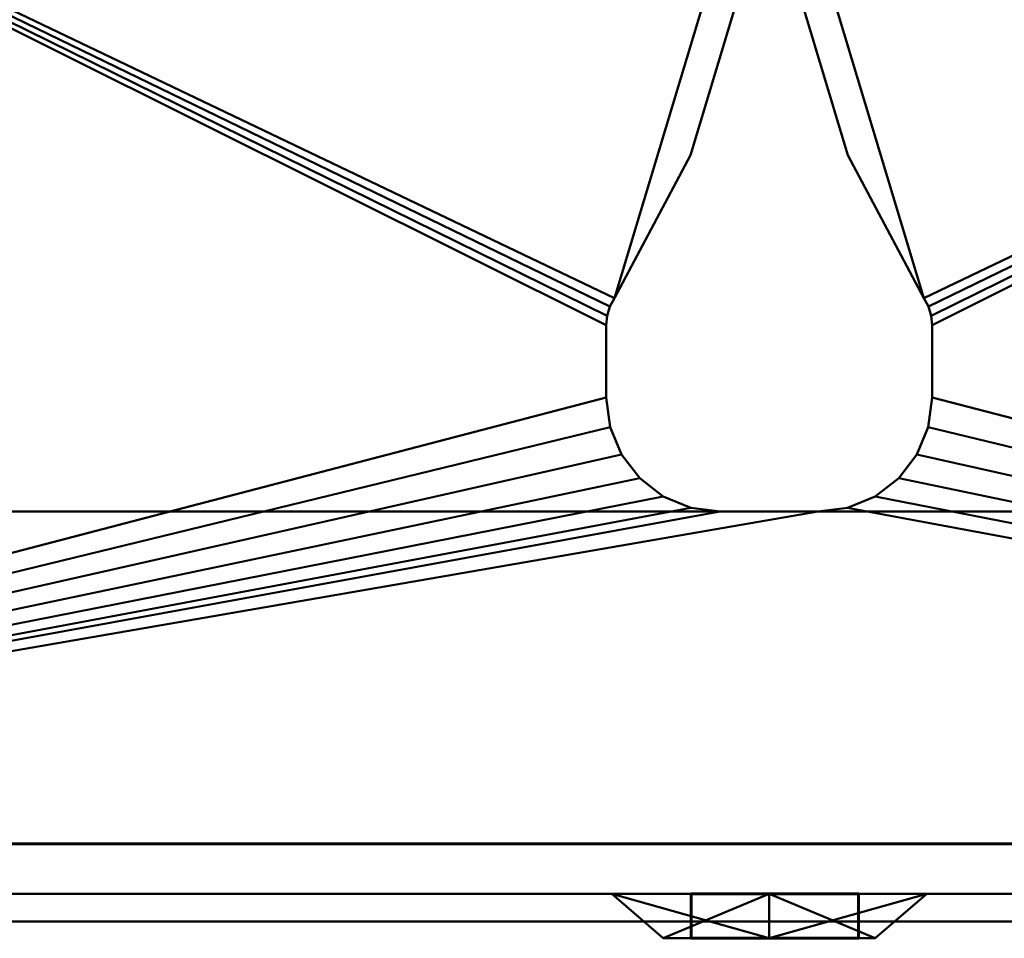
# Model space of a CAD drawing. Header units: millimetres. Extents: x -157 to 157, y -150 to 149.
# Tile 3 of 8: x -46 to 14, y -132 to -76. Entities that reach past the tile are written whole.
import ezdxf

# ---------------------------------------------------------------- set-up
doc = ezdxf.new("R2010")
doc.units = ezdxf.units.MM
doc.layers.add('Q-SPCQ', color=91, linetype='Continuous', lineweight=30)

# ---------------------------------------------------------------- blocks, each defined once
blk = doc.blocks.new('CombinaisonGéomFamille_14285-Vue 1')
at = {"layer": 'Q-SPCQ', "lineweight": 40}
mesh = blk.add_polyface(dxfattribs=at)
corners = [(156.708, -131.315, 3.003), (-156.708, -131.315, 3.003), (-156.708, 1.743, 3.003), (156.708, 1.743, 3.003)]
mesh.append_faces([[corners[k] for k in face] for face in [(0, 1, 2, 3)]])
mesh = blk.add_polyface(dxfattribs=at)
corners = [(156.708, 1.743, 491), (-156.708, 1.743, 491), (-156.708, -131.315, 491), (156.708, -131.315, 491)]
mesh.append_faces([[corners[k] for k in face] for face in [(0, 1, 2, 3)]])
mesh = blk.add_polyface(dxfattribs=at)
corners = [(-114.775, -48.683, 405.334), (-102.173, -48.683, 405.334), (-100.544, -35.907, 405.334), (-95.77, -23.944, 405.334), (-88.157, -13.556, 405.334), (-78.187, -5.401, 405.334), (-66.494, 0, 405.334), (-36.679, 0, 405.334), (-24.982, -5.404, 405.334), (-15.01, -13.563, 405.334), (-7.396, -23.957, 405.334), (-2.625, -35.926, 405.334), (-1, -48.708, 405.334), (-1, -64.817, 405.334), (-1.969, -74.72, 405.334), (-4.839, -84.246, 405.334), (-9.501, -93.036, 405.334), (-9.775, -93.552, 405.334), (-9.943, -94.111, 405.334), (-10, -94.693, 405.334), (-10, -99.14, 405.334), (-9.761, -100.951, 405.334), (-9.062, -102.64, 405.334), (-7.95, -104.089, 405.334), (-6.5, -105.202, 405.334), (-4.812, -105.901, 405.334), (-3, -106.14, 405.334), (3, -106.14, 405.334), (4.812, -105.901, 405.334), (6.5, -105.202, 405.334), (7.95, -104.089, 405.334), (9.062, -102.64, 405.334), (9.761, -100.951, 405.334), (10, -99.14, 405.334), (10, -94.693, 405.334), (9.943, -94.111, 405.334), (9.775, -93.552, 405.334), (9.501, -93.036, 405.334), (4.839, -84.246, 405.334), (1.969, -74.72, 405.334), (1, -64.817, 405.334), (1, -48.708, 405.334), (2.625, -35.926, 405.334), (7.396, -23.957, 405.334), (15.01, -13.563, 405.334), (24.982, -5.404, 405.334), (36.679, 0, 405.334), (66.494, 0, 405.334), (78.179, -5.397, 405.334), (88.144, -13.542, 405.334), (95.756, -23.919, 405.334), (100.534, -35.87, 405.334), (102.173, -48.636, 405.334), (115.654, -48.636, 405.334), (115.654, -126.52, 405.334), (-114.775, -126.52, 405.334)]
mesh.append_faces([[corners[k] for k in face] for face in [(1, 55, 0), (48, 45, 46, 47)]], dxfattribs={"vtx0": -1})
mesh.append_faces([[corners[k] for k in face] for face in [(22, 55, 21), (17, 1, 16), (30, 54, 29), (33, 54, 32), (50, 44, 49)]], dxfattribs={"vtx0": -1, "vtx1": -1})
mesh.append_faces([[corners[k] for k in face] for face in [(55, 24, 25), (55, 25, 26), (55, 22, 23), (55, 23, 24), (9, 3, 4, 8), (8, 4, 5, 7), (3, 9, 10), (54, 28, 29), (54, 30, 31), (49, 44, 45, 48)]], dxfattribs={"vtx0": -1, "vtx2": -1})
mesh.append_faces([[corners[k] for k in face] for face in [(1, 12, 13, 16), (54, 33, 34, 52), (52, 36, 37, 40)]], dxfattribs={"vtx0": -1, "vtx2": -1, "vtx3": -1})
mesh.append_faces([[corners[k] for k in face] for face in [(6, 7, 5)]], dxfattribs={"vtx1": -1})
mesh.append_faces([[corners[k] for k in face] for face in [(20, 21, 55), (17, 18, 1), (18, 19, 1), (26, 27, 55), (31, 32, 54), (34, 35, 52), (35, 36, 52), (41, 42, 52, 40)]], dxfattribs={"vtx1": -1, "vtx2": -1})
mesh.append_faces([[corners[k] for k in face] for face in [(19, 20, 55, 1)]], dxfattribs={"vtx1": -1, "vtx2": -1, "vtx3": -1})
mesh.append_faces([[corners[k] for k in face] for face in [(2, 3, 10, 11), (1, 2, 11, 12), (27, 28, 54, 55), (42, 43, 51, 52), (43, 44, 50, 51)]], dxfattribs={"vtx1": -1, "vtx3": -1})
mesh.append_faces([[corners[k] for k in face] for face in [(14, 15, 16, 13), (52, 53, 54)]], dxfattribs={"vtx2": -1})
mesh.append_faces([[corners[k] for k in face] for face in [(37, 38, 39, 40)]], dxfattribs={"vtx3": -1})
mesh = blk.add_polyface(dxfattribs=at)
corners = [(115.654, -48.636, 17.164), (102.173, -48.636, 17.164), (100.534, -35.87, 17.164), (95.756, -23.919, 17.164), (88.144, -13.542, 17.164), (78.179, -5.397, 17.164), (66.494, 0, 17.164), (36.679, 0, 17.164), (24.982, -5.404, 17.164), (15.01, -13.563, 17.164), (7.396, -23.957, 17.164), (2.625, -35.926, 17.164), (1, -48.708, 17.164), (1, -64.817, 17.164), (1.969, -74.72, 17.164), (4.839, -84.246, 17.164), (9.501, -93.036, 17.164), (9.775, -93.552, 17.164), (9.943, -94.111, 17.164), (10, -94.693, 17.164), (10, -99.14, 17.164), (9.761, -100.951, 17.164), (9.062, -102.64, 17.164), (7.95, -104.089, 17.164), (6.5, -105.202, 17.164), (4.812, -105.901, 17.164), (3, -106.14, 17.164), (-3, -106.14, 17.164), (-4.812, -105.901, 17.164), (-6.5, -105.202, 17.164), (-7.95, -104.089, 17.164), (-9.062, -102.64, 17.164), (-9.761, -100.951, 17.164), (-10, -99.14, 17.164), (-10, -94.693, 17.164), (-9.943, -94.111, 17.164), (-9.775, -93.552, 17.164), (-9.501, -93.036, 17.164), (-4.839, -84.246, 17.164), (-1.969, -74.72, 17.164), (-1, -64.817, 17.164), (-1, -48.708, 17.164), (-2.625, -35.926, 17.164), (-7.396, -23.957, 17.164), (-15.01, -13.563, 17.164), (-24.982, -5.404, 17.164), (-36.679, 0, 17.164), (-66.494, 0, 17.164), (-78.187, -5.401, 17.164), (-88.157, -13.556, 17.164), (-95.77, -23.944, 17.164), (-100.544, -35.907, 17.164), (-102.173, -48.683, 17.164), (-114.775, -48.683, 17.164), (-114.775, -126.52, 17.164), (115.654, -126.52, 17.164)]
mesh.append_faces([[corners[k] for k in face] for face in [(1, 55, 0), (48, 45, 46, 47)]], dxfattribs={"vtx0": -1})
mesh.append_faces([[corners[k] for k in face] for face in [(22, 55, 21), (17, 1, 16), (30, 54, 29), (33, 54, 32), (50, 44, 49)]], dxfattribs={"vtx0": -1, "vtx1": -1})
mesh.append_faces([[corners[k] for k in face] for face in [(55, 24, 25), (55, 25, 26, 54), (55, 22, 23), (55, 23, 24), (9, 3, 4, 8), (8, 4, 5, 7), (3, 9, 10), (54, 27, 28), (54, 28, 29), (54, 30, 31), (54, 26, 27), (49, 44, 45, 48)]], dxfattribs={"vtx0": -1, "vtx2": -1})
mesh.append_faces([[corners[k] for k in face] for face in [(1, 12, 13, 16), (54, 33, 34, 52), (52, 36, 37, 40)]], dxfattribs={"vtx0": -1, "vtx2": -1, "vtx3": -1})
mesh.append_faces([[corners[k] for k in face] for face in [(6, 7, 5)]], dxfattribs={"vtx1": -1})
mesh.append_faces([[corners[k] for k in face] for face in [(20, 21, 55), (17, 18, 1), (18, 19, 1), (31, 32, 54), (34, 35, 52), (35, 36, 52), (41, 42, 52, 40)]], dxfattribs={"vtx1": -1, "vtx2": -1})
mesh.append_faces([[corners[k] for k in face] for face in [(19, 20, 55, 1)]], dxfattribs={"vtx1": -1, "vtx2": -1, "vtx3": -1})
mesh.append_faces([[corners[k] for k in face] for face in [(2, 3, 10, 11), (1, 2, 11, 12), (42, 43, 51, 52), (43, 44, 50, 51)]], dxfattribs={"vtx1": -1, "vtx3": -1})
mesh.append_faces([[corners[k] for k in face] for face in [(14, 15, 16, 13), (52, 53, 54)]], dxfattribs={"vtx2": -1})
mesh.append_faces([[corners[k] for k in face] for face in [(37, 38, 39, 40)]], dxfattribs={"vtx3": -1})
mesh = blk.add_polyface(dxfattribs=at)
corners = [(-9.501, -93.036, 405.334), (-4.839, -84.246, 405.334), (-1.969, -74.72, 405.334), (-1, -64.817, 405.334), (-1, -64.817, 17.164), (-1.969, -74.72, 17.164), (-4.839, -84.246, 17.164), (-9.501, -93.036, 17.164)]
mesh.append_faces([[corners[k] for k in face] for face in [(4, 5, 2, 3)]], dxfattribs={"vtx1": -1})
mesh.append_faces([[corners[k] for k in face] for face in [(5, 6, 1, 2)]], dxfattribs={"vtx1": -1, "vtx3": -1})
mesh.append_faces([[corners[k] for k in face] for face in [(6, 7, 0, 1)]], dxfattribs={"vtx3": -1})
mesh = blk.add_polyface(dxfattribs=at)
corners = [(1, -64.817, 405.334), (1.969, -74.72, 405.334), (4.839, -84.246, 405.334), (9.501, -93.036, 405.334), (9.501, -93.036, 17.164), (4.839, -84.246, 17.164), (1.969, -74.72, 17.164), (1, -64.817, 17.164)]
mesh.append_faces([[corners[k] for k in face] for face in [(4, 5, 2, 3)]], dxfattribs={"vtx1": -1})
mesh.append_faces([[corners[k] for k in face] for face in [(5, 6, 1, 2)]], dxfattribs={"vtx1": -1, "vtx3": -1})
mesh.append_faces([[corners[k] for k in face] for face in [(6, 7, 0, 1)]], dxfattribs={"vtx3": -1})
mesh = blk.add_polyface(dxfattribs=at)
corners = [(-10, -94.693, 405.334), (-9.943, -94.111, 405.334), (-9.775, -93.552, 405.334), (-9.501, -93.036, 405.334), (-9.501, -93.036, 17.164), (-9.775, -93.552, 17.164), (-9.943, -94.111, 17.164), (-10, -94.693, 17.164)]
mesh.append_faces([[corners[k] for k in face] for face in [(0, 1, 6, 7)]], dxfattribs={"vtx1": -1})
mesh.append_faces([[corners[k] for k in face] for face in [(5, 6, 1, 2)]], dxfattribs={"vtx1": -1, "vtx3": -1})
mesh.append_faces([[corners[k] for k in face] for face in [(2, 3, 4, 5)]], dxfattribs={"vtx3": -1})
mesh = blk.add_polyface(dxfattribs=at)
corners = [(9.501, -93.036, 405.334), (9.775, -93.552, 405.334), (9.943, -94.111, 405.334), (10, -94.693, 405.334), (10, -94.693, 17.164), (9.943, -94.111, 17.164), (9.775, -93.552, 17.164), (9.501, -93.036, 17.164)]
mesh.append_faces([[corners[k] for k in face] for face in [(0, 1, 6, 7)]], dxfattribs={"vtx1": -1})
mesh.append_faces([[corners[k] for k in face] for face in [(5, 6, 1, 2)]], dxfattribs={"vtx1": -1, "vtx3": -1})
mesh.append_faces([[corners[k] for k in face] for face in [(2, 3, 4, 5)]], dxfattribs={"vtx3": -1})
mesh = blk.add_polyface(dxfattribs=at)
corners = [(-10, -94.693, 405.334), (-10, -94.693, 17.164), (-10, -99.14, 17.164), (-10, -99.14, 405.334)]
mesh.append_faces([[corners[k] for k in face] for face in [(0, 1, 2, 3)]])
mesh = blk.add_polyface(dxfattribs=at)
corners = [(10, -99.14, 405.334), (10, -99.14, 17.164), (10, -94.693, 17.164), (10, -94.693, 405.334)]
mesh.append_faces([[corners[k] for k in face] for face in [(0, 1, 2, 3)]])
mesh = blk.add_polyface(dxfattribs=at)
corners = [(-3, -106.14, 405.334), (-4.812, -105.901, 405.334), (-6.5, -105.202, 405.334), (-7.95, -104.089, 405.334), (-9.062, -102.64, 405.334), (-9.761, -100.951, 405.334), (-10, -99.14, 405.334), (-10, -99.14, 17.164), (-9.761, -100.951, 17.164), (-9.062, -102.64, 17.164), (-7.95, -104.089, 17.164), (-6.5, -105.202, 17.164), (-4.812, -105.901, 17.164), (-3, -106.14, 17.164)]
mesh.append_faces([[corners[k] for k in face] for face in [(0, 1, 12, 13)]], dxfattribs={"vtx1": -1})
mesh.append_faces([[corners[k] for k in face] for face in [(1, 2, 11, 12), (10, 11, 2, 3), (4, 5, 8, 9), (9, 10, 3, 4)]], dxfattribs={"vtx1": -1, "vtx3": -1})
mesh.append_faces([[corners[k] for k in face] for face in [(5, 6, 7, 8)]], dxfattribs={"vtx3": -1})
mesh = blk.add_polyface(dxfattribs=at)
corners = [(10, -99.14, 405.334), (9.761, -100.951, 405.334), (9.062, -102.64, 405.334), (7.95, -104.089, 405.334), (6.5, -105.202, 405.334), (4.812, -105.901, 405.334), (3, -106.14, 405.334), (3, -106.14, 17.164), (4.812, -105.901, 17.164), (6.5, -105.202, 17.164), (7.95, -104.089, 17.164), (9.062, -102.64, 17.164), (9.761, -100.951, 17.164), (10, -99.14, 17.164)]
mesh.append_faces([[corners[k] for k in face] for face in [(0, 1, 12, 13)]], dxfattribs={"vtx1": -1})
mesh.append_faces([[corners[k] for k in face] for face in [(1, 2, 11, 12), (10, 11, 2, 3), (4, 5, 8, 9), (9, 10, 3, 4)]], dxfattribs={"vtx1": -1, "vtx3": -1})
mesh.append_faces([[corners[k] for k in face] for face in [(5, 6, 7, 8)]], dxfattribs={"vtx3": -1})
mesh = blk.add_polyface(dxfattribs=at)
corners = [(-3, -106.14, 405.334), (-3, -106.14, 17.164), (3, -106.14, 17.164), (3, -106.14, 405.334)]
mesh.append_faces([[corners[k] for k in face] for face in [(0, 1, 2, 3)]])
mesh = blk.add_polyface(dxfattribs=at)
corners = [(148.192, -126.52, 484.025), (-148.191, -126.52, 484.025), (-148.191, -126.52, 413.333), (148.192, -126.52, 413.333), (146.796, -126.52, 409.526), (-147.166, -126.52, 409.526), (-147.166, -126.52, 12.379), (146.796, -126.52, 12.379), (-114.775, -126.52, 405.334), (115.654, -126.52, 405.334), (115.654, -126.52, 17.164), (-114.775, -126.52, 17.164)]
mesh.append_faces([[corners[k] for k in face] for face in [(1, 2, 3, 0)]])
mesh.append_faces([[corners[k] for k in face] for face in [(11, 6, 7, 10), (4, 9, 10, 7)]], dxfattribs={"vtx0": -1, "vtx2": -1})
mesh.append_faces([[corners[k] for k in face] for face in [(11, 8, 5, 6), (4, 5, 8, 9)]], dxfattribs={"vtx1": -1, "vtx3": -1})
mesh = blk.add_polyface(dxfattribs=at)
corners = [(148.192, -126.52, 484.025), (148.192, -131.315, 484.025), (-148.191, -131.315, 484.025), (-148.191, -126.52, 484.025)]
mesh.append_faces([[corners[k] for k in face] for face in [(0, 1, 2, 3)]])
mesh = blk.add_polyface(dxfattribs=at)
corners = [(-148.191, -126.52, 413.333), (-148.191, -131.315, 413.333), (148.192, -131.315, 413.333), (148.192, -126.52, 413.333)]
mesh.append_faces([[corners[k] for k in face] for face in [(0, 1, 2, 3)]])
mesh = blk.add_polyface(dxfattribs=at)
corners = [(146.796, -126.52, 409.526), (146.796, -131.315, 409.526), (-147.166, -131.315, 409.526), (-147.166, -126.52, 409.526)]
mesh.append_faces([[corners[k] for k in face] for face in [(0, 1, 2, 3)]])
mesh = blk.add_polyface(dxfattribs=at)
corners = [(-147.166, -126.52, 12.379), (-147.166, -131.315, 12.379), (146.796, -131.315, 12.379), (146.796, -126.52, 12.379)]
mesh.append_faces([[corners[k] for k in face] for face in [(0, 1, 2, 3)]])
mesh = blk.add_polyface(dxfattribs=at)
corners = [(156.708, -131.315, 3.003), (156.708, -131.315, 491), (-156.708, -131.315, 491), (-156.708, -131.315, 3.003), (-148.191, -131.315, 484.025), (148.192, -131.315, 484.025), (148.192, -131.315, 413.333), (-148.191, -131.315, 413.333), (-147.166, -131.315, 409.526), (146.796, -131.315, 409.526), (146.796, -131.315, 12.379), (-147.166, -131.315, 12.379)]
mesh.append_faces([[corners[k] for k in face] for face in [(1, 5, 6, 0), (7, 8, 9, 6)]], dxfattribs={"vtx0": -1, "vtx2": -1})
mesh.append_faces([[corners[k] for k in face] for face in [(3, 11, 8, 7)]], dxfattribs={"vtx0": -1, "vtx2": -1, "vtx3": -1})
mesh.append_faces([[corners[k] for k in face] for face in [(9, 10, 0, 6)]], dxfattribs={"vtx1": -1, "vtx2": -1, "vtx3": -1})
mesh.append_faces([[corners[k] for k in face] for face in [(4, 5, 1, 2), (3, 0, 10, 11), (7, 4, 2, 3)]], dxfattribs={"vtx1": -1, "vtx3": -1})

msp = doc.modelspace()

# ---------------------------------------------------------------- block references
at = {"layer": 'Q-SPCQ', "lineweight": 40}
msp.add_blockref('CombinaisonGéomFamille_14285-Vue 1', (0, 0), dxfattribs=at)

# ---------------------------------------------------------------- meshes
at = {"color": 31, "lineweight": 60, "transparency": 33554585}
mesh = msp.add_polyface(dxfattribs=at)
corners = [(-4.783, -129.62, 33.339), (-4.783, -129.62, 30.73), (5.48, -129.62, 30.73), (5.48, -129.62, 33.339)]
mesh.append_faces([[corners[k] for k in face] for face in [(0, 1, 2, 3)]], dxfattribs={"color": 31})
mesh = msp.add_polyface(dxfattribs=at)
corners = [(-4.783, -129.62, 33.339), (5.48, -129.62, 33.339), (5.48, -132.343, 33.339), (-4.783, -132.343, 33.339)]
mesh.append_faces([[corners[k] for k in face] for face in [(0, 1, 2, 3)]], dxfattribs={"color": 31})
mesh = msp.add_polyface(dxfattribs=at)
corners = [(-4.783, -129.62, 30.73), (-4.783, -129.62, 33.339), (-4.783, -132.343, 33.339), (-4.783, -132.343, 30.73)]
mesh.append_faces([[corners[k] for k in face] for face in [(0, 1, 2, 3)]], dxfattribs={"color": 31})
mesh = msp.add_polyface(dxfattribs=at)
corners = [(5.48, -129.62, 30.73), (-4.783, -129.62, 30.73), (-4.783, -132.343, 30.73), (5.48, -132.343, 30.73)]
mesh.append_faces([[corners[k] for k in face] for face in [(0, 1, 2, 3)]], dxfattribs={"color": 31})
mesh = msp.add_polyface(dxfattribs=at)
corners = [(5.48, -129.62, 33.339), (5.48, -129.62, 30.73), (5.48, -132.343, 30.73), (5.48, -132.343, 33.339)]
mesh.append_faces([[corners[k] for k in face] for face in [(0, 1, 2, 3)]], dxfattribs={"color": 31})
mesh = msp.add_polyface(dxfattribs=at)
corners = [(5.48, -132.343, 30.73), (-4.783, -132.343, 30.73), (-4.783, -132.343, 33.339), (5.48, -132.343, 33.339)]
mesh.append_faces([[corners[k] for k in face] for face in [(0, 1, 2, 3)]], dxfattribs={"color": 31})
at = {"layer": 'Q-SPCQ', "lineweight": 40}
mesh = msp.add_polyface(dxfattribs=at)
corners = [(-147.166, -106.14, 409.526), (146.796, -106.14, 409.526), (146.796, -106.14, 12.379), (-147.166, -106.14, 12.379), (100.13, -106.14, 372.481), (-100.129, -106.14, 372.481), (-100.129, -106.14, 91.117), (100.13, -106.14, 91.117)]
mesh.append_faces([[corners[k] for k in face] for face in [(0, 5, 6, 3), (5, 0, 1, 4)]], dxfattribs={"vtx0": -1, "vtx2": -1})
mesh.append_faces([[corners[k] for k in face] for face in [(2, 3, 6, 7), (7, 4, 1, 2)]], dxfattribs={"vtx1": -1, "vtx3": -1})
mesh = msp.add_polyface(dxfattribs=at)
corners = [(-147.166, -106.14, 409.526), (-147.166, -129.62, 409.526), (146.796, -129.62, 409.526), (146.796, -106.14, 409.526)]
mesh.append_faces([[corners[k] for k in face] for face in [(0, 1, 2, 3)]])
mesh = msp.add_polyface(dxfattribs=at)
corners = [(146.796, -106.14, 12.379), (146.796, -129.62, 12.379), (-147.166, -129.62, 12.379), (-147.166, -106.14, 12.379)]
mesh.append_faces([[corners[k] for k in face] for face in [(0, 1, 2, 3)]])
mesh = msp.add_polyface(dxfattribs=at)
corners = [(100.13, -106.14, 372.481), (100.13, -129.62, 372.481), (-100.129, -129.62, 372.481), (-100.129, -106.14, 372.481)]
mesh.append_faces([[corners[k] for k in face] for face in [(0, 1, 2, 3)]])
mesh = msp.add_polyface(dxfattribs=at)
corners = [(-100.129, -106.14, 91.117), (-100.129, -129.62, 91.117), (100.13, -129.62, 91.117), (100.13, -106.14, 91.117)]
mesh.append_faces([[corners[k] for k in face] for face in [(0, 1, 2, 3)]])
at = {"layer": 'Q-SPCQ', "lineweight": 40, "transparency": 33554458}
mesh = msp.add_polyface(dxfattribs=at)
corners = [(100.13, -106.14, 91.117), (-100.129, -106.14, 91.117), (-100.129, -106.14, 372.481), (100.13, -106.14, 372.481)]
mesh.append_faces([[corners[k] for k in face] for face in [(0, 1, 2, 3)]])
mesh = msp.add_polyface(dxfattribs=at)
corners = [(100.13, -106.14, 91.117), (100.13, -129.62, 91.117), (-100.129, -129.62, 91.117), (-100.129, -106.14, 91.117)]
mesh.append_faces([[corners[k] for k in face] for face in [(0, 1, 2, 3)]])
mesh = msp.add_polyface(dxfattribs=at)
corners = [(-100.129, -106.14, 372.481), (-100.129, -129.62, 372.481), (100.13, -129.62, 372.481), (100.13, -106.14, 372.481)]
mesh.append_faces([[corners[k] for k in face] for face in [(0, 1, 2, 3)]])
at = {"layer": 'Q-SPCQ', "lineweight": 40}
mesh = msp.add_polyface(dxfattribs=at)
corners = [(-148.191, -126.566, 484.025), (-148.191, -129.62, 484.025), (148.192, -129.62, 484.025), (148.192, -126.566, 484.025)]
mesh.append_faces([[corners[k] for k in face] for face in [(0, 1, 2, 3)]])
mesh = msp.add_polyface(dxfattribs=at)
corners = [(148.192, -129.62, 413.333), (-148.191, -129.62, 413.333), (-148.191, -126.566, 413.333), (148.192, -126.566, 413.333)]
mesh.append_faces([[corners[k] for k in face] for face in [(0, 1, 2, 3)]])
mesh = msp.add_polyface(dxfattribs=at)
corners = [(148.192, -126.566, 484.025), (148.192, -126.566, 413.333), (-148.191, -126.566, 413.333), (-148.191, -126.566, 484.025)]
mesh.append_faces([[corners[k] for k in face] for face in [(0, 1, 2, 3)]])
mesh = msp.add_polyface(dxfattribs=at)
corners = [(148.192, -129.62, 484.025), (-148.191, -129.62, 484.025), (-148.191, -129.62, 413.333), (148.192, -129.62, 413.333), (0.852, -129.62, 460.499), (3.636, -129.62, 459.92), (6.183, -129.62, 458.657), (8.328, -129.62, 456.791), (9.933, -129.62, 454.444), (10.892, -129.62, 451.767), (11.145, -129.62, 448.935), (10.674, -129.62, 446.132), (9.51, -129.62, 443.537), (7.729, -129.62, 441.322), (5.445, -129.62, 439.627), (2.808, -129.62, 438.565), (-0.012, -129.62, 438.203), (-2.831, -129.62, 438.565), (-5.467, -129.62, 439.626), (-7.75, -129.62, 441.319), (-9.531, -129.62, 443.534), (-10.696, -129.62, 446.126), (-11.168, -129.62, 448.929), (-10.917, -129.62, 451.76), (-9.96, -129.62, 454.435), (-8.358, -129.62, 456.783), (-6.216, -129.62, 458.65), (-3.671, -129.62, 459.916), (-0.889, -129.62, 460.498), (-0.889, -129.62, 457.221), (-1.774, -129.62, 456.279), (-2.436, -129.62, 455.17), (-2.846, -129.62, 453.945), (-2.985, -129.62, 452.661), (-2.985, -129.62, 441.362), (2.952, -129.62, 441.362), (2.952, -129.62, 452.661), (2.813, -129.62, 453.935), (2.401, -129.62, 455.15), (1.737, -129.62, 456.247), (0.852, -129.62, 457.174)]
mesh.append_faces([[corners[k] for k in face] for face in [(26, 1, 25), (7, 0, 6), (22, 2, 21), (19, 2, 18), (12, 3, 11), (13, 3, 12), (10, 0, 9)]], dxfattribs={"vtx0": -1, "vtx1": -1})
mesh.append_faces([[corners[k] for k in face] for face in [(1, 28, 4)]], dxfattribs={"vtx0": -1, "vtx1": -1, "vtx2": -1})
mesh.append_faces([[corners[k] for k in face] for face in [(1, 26, 27), (4, 28, 29, 40), (39, 30, 31, 38), (40, 29, 30, 39), (1, 23, 24), (38, 31, 32, 37), (0, 5, 6), (0, 8, 9), (37, 32, 33, 36), (2, 19, 20), (3, 14, 15)]], dxfattribs={"vtx0": -1, "vtx2": -1})
mesh.append_faces([[corners[k] for k in face] for face in [(27, 28, 1), (24, 25, 1), (7, 8, 0), (20, 21, 2), (17, 18, 2), (15, 16, 3), (13, 14, 3)]], dxfattribs={"vtx1": -1, "vtx2": -1})
mesh.append_faces([[corners[k] for k in face] for face in [(4, 5, 0, 1), (22, 23, 1, 2), (16, 17, 2, 3), (10, 11, 3, 0)]], dxfattribs={"vtx1": -1, "vtx3": -1})
mesh.append_faces([[corners[k] for k in face] for face in [(33, 34, 35, 36)]], dxfattribs={"vtx3": -1})
mesh = msp.add_polyface(dxfattribs=at)
corners = [(-147.166, -129.62, 409.526), (-147.166, -129.62, 12.379), (146.796, -129.62, 12.379), (146.796, -129.62, 409.526), (100.13, -129.62, 372.481), (100.13, -129.62, 91.117), (-100.129, -129.62, 91.117), (-100.129, -129.62, 372.481)]
mesh.append_faces([[corners[k] for k in face] for face in [(3, 4, 5, 2), (2, 5, 6, 1)]], dxfattribs={"vtx0": -1, "vtx2": -1})
mesh.append_faces([[corners[k] for k in face] for face in [(7, 4, 3, 0), (6, 7, 0, 1)]], dxfattribs={"vtx1": -1, "vtx3": -1})
at = {"layer": 'Q-SPCQ', "lineweight": 40, "transparency": 33554458}
mesh = msp.add_polyface(dxfattribs=at)
corners = [(-100.129, -129.62, 372.481), (-100.129, -129.62, 91.117), (-10, -129.62, 91.117), (-10, -129.62, 372.481)]
mesh.append_faces([[corners[k] for k in face] for face in [(0, 1, 2, 3)]])
at = {"layer": 'Q-SPCQ', "lineweight": 40}
mesh = msp.add_polyface(dxfattribs=at)
corners = [(0.852, -129.62, 460.499), (0.852, -129.62, 457.174), (1.737, -129.62, 456.247), (2.401, -129.62, 455.15), (2.813, -129.62, 453.935), (2.952, -129.62, 452.661), (2.952, -129.62, 441.362), (-2.985, -129.62, 441.362), (-2.985, -129.62, 452.661), (-2.846, -129.62, 453.945), (-2.436, -129.62, 455.17), (-1.774, -129.62, 456.279), (-0.889, -129.62, 457.221), (-0.889, -129.62, 460.498), (-3.671, -129.62, 459.916), (-6.216, -129.62, 458.65), (-8.358, -129.62, 456.783), (-9.96, -129.62, 454.435), (-10.917, -129.62, 451.76), (-11.168, -129.62, 448.929), (-10.696, -129.62, 446.126), (-9.531, -129.62, 443.534), (-7.75, -129.62, 441.319), (-5.467, -129.62, 439.626), (-2.831, -129.62, 438.565), (-0.012, -129.62, 438.203), (2.808, -129.62, 438.565), (5.445, -129.62, 439.627), (7.729, -129.62, 441.322), (9.51, -129.62, 443.537), (10.674, -129.62, 446.132), (11.145, -129.62, 448.935), (10.892, -129.62, 451.767), (9.933, -129.62, 454.444), (8.328, -129.62, 456.791), (6.183, -129.62, 458.657), (3.636, -129.62, 459.92), (0.012, -129.62, 439.211), (-2.467, -129.62, 439.517), (-4.796, -129.62, 440.419), (-6.834, -129.62, 441.862), (-8.46, -129.62, 443.758), (-9.574, -129.62, 445.993), (-10.109, -129.62, 448.433), (-10.034, -129.62, 450.929), (-9.352, -129.62, 453.332), (-8.104, -129.62, 455.495), (-6.367, -129.62, 457.29), (-4.245, -129.62, 458.606), (-1.866, -129.62, 459.365), (-1.866, -129.62, 457.668), (-2.755, -129.62, 456.6), (-3.417, -129.62, 455.379), (-3.824, -129.62, 454.051), (-3.962, -129.62, 452.668), (-3.962, -129.62, 440.409), (3.985, -129.62, 440.409), (3.985, -129.62, 452.668), (3.846, -129.62, 454.045), (3.436, -129.62, 455.366), (2.77, -129.62, 456.579), (1.876, -129.62, 457.635), (1.876, -129.62, 459.368), (4.257, -129.62, 458.612), (6.382, -129.62, 457.297), (8.122, -129.62, 455.504), (9.372, -129.62, 453.34), (10.056, -129.62, 450.937), (10.134, -129.62, 448.44), (9.599, -129.62, 445.999), (8.486, -129.62, 443.762), (6.861, -129.62, 441.864), (4.821, -129.62, 440.42), (2.492, -129.62, 439.518)]
mesh.append_faces([[corners[k] for k in face] for face in [(52, 10, 51), (2, 61, 1), (59, 4, 58), (32, 67, 31), (72, 27, 71)]], dxfattribs={"vtx0": -1, "vtx1": -1})
mesh.append_faces([[corners[k] for k in face] for face in [(48, 14, 15, 47), (47, 15, 16, 46), (49, 13, 14, 48), (12, 49, 50, 11), (49, 12, 13), (17, 45, 46, 16), (45, 17, 18, 44), (11, 50, 51, 10), (62, 0, 1, 61), (5, 57, 58, 4), (44, 18, 19, 43), (20, 42, 43, 19), (21, 41, 42, 20), (41, 21, 22), (29, 69, 70, 28), (6, 56, 57, 5), (69, 29, 30, 68), (68, 30, 31, 67), (25, 37, 38), (28, 70, 71, 27)]], dxfattribs={"vtx0": -1, "vtx2": -1})
mesh.append_faces([[corners[k] for k in face] for face in [(8, 9, 53, 54), (9, 10, 52, 53), (36, 0, 62, 63), (35, 36, 63, 64), (34, 35, 64, 65), (2, 3, 60, 61), (3, 4, 59, 60), (33, 34, 65, 66), (32, 33, 66, 67), (7, 8, 54, 55), (40, 41, 22, 23), (39, 40, 23, 24), (24, 25, 38, 39), (55, 56, 6, 7), (25, 26, 73, 37), (72, 73, 26, 27)]], dxfattribs={"vtx1": -1, "vtx3": -1})
mesh = msp.add_polyface(dxfattribs=at)
corners = [(0.012, -129.62, 439.211), (2.492, -129.62, 439.518), (4.821, -129.62, 440.42), (6.861, -129.62, 441.864), (8.486, -129.62, 443.762), (9.599, -129.62, 445.999), (10.134, -129.62, 448.44), (10.056, -129.62, 450.937), (9.372, -129.62, 453.34), (8.122, -129.62, 455.504), (6.382, -129.62, 457.297), (4.257, -129.62, 458.612), (1.876, -129.62, 459.368), (1.876, -129.62, 457.635), (2.77, -129.62, 456.579), (3.436, -129.62, 455.366), (3.846, -129.62, 454.045), (3.985, -129.62, 452.668), (3.985, -129.62, 440.409), (-3.962, -129.62, 440.409), (-3.962, -129.62, 452.668), (-3.824, -129.62, 454.051), (-3.417, -129.62, 455.379), (-2.755, -129.62, 456.6), (-1.866, -129.62, 457.668), (-1.866, -129.62, 459.365), (-4.245, -129.62, 458.606), (-6.367, -129.62, 457.29), (-8.104, -129.62, 455.495), (-9.352, -129.62, 453.332), (-10.034, -129.62, 450.929), (-10.109, -129.62, 448.433), (-9.574, -129.62, 445.993), (-8.46, -129.62, 443.758), (-6.834, -129.62, 441.862), (-4.796, -129.62, 440.419), (-2.467, -129.62, 439.517)]
mesh.append_faces([[corners[k] for k in face] for face in [(26, 23, 24, 25)]], dxfattribs={"vtx0": -1})
mesh.append_faces([[corners[k] for k in face] for face in [(10, 15, 16, 9), (17, 8, 9, 16), (34, 19, 20, 33), (19, 36, 0, 18), (17, 7, 8), (18, 2, 3, 17)]], dxfattribs={"vtx0": -1, "vtx2": -1})
mesh.append_faces([[corners[k] for k in face] for face in [(18, 0, 1, 2)]], dxfattribs={"vtx0": -1, "vtx3": -1})
mesh.append_faces([[corners[k] for k in face] for face in [(30, 31, 20, 29), (32, 33, 20, 31), (35, 36, 19, 34), (4, 5, 17, 3), (6, 7, 17, 5)]], dxfattribs={"vtx1": -1, "vtx2": -1})
mesh.append_faces([[corners[k] for k in face] for face in [(26, 27, 22, 23), (20, 21, 28, 29), (21, 22, 27, 28), (10, 11, 14, 15)]], dxfattribs={"vtx1": -1, "vtx3": -1})
mesh.append_faces([[corners[k] for k in face] for face in [(11, 12, 13, 14)]], dxfattribs={"vtx3": -1})
mesh = msp.add_polyface(dxfattribs=at)
corners = [(-10, -129.62, 91.117), (10, -129.62, 91.117), (10, -129.62, 372.481), (-10, -129.62, 372.481)]
mesh.append_faces([[corners[k] for k in face] for face in [(0, 1, 2, 3)]])
mesh = msp.add_polyface(dxfattribs=at)
corners = [(0, -132.343, 24.525), (-6.499, -132.343, 28.277), (-6.499, -132.343, 35.782), (0, -132.343, 39.534), (0, -129.62, 43.194), (-9.669, -129.62, 37.612), (-9.669, -129.62, 26.447), (0, -129.62, 20.865)]
mesh.append_faces([[corners[k] for k in face] for face in [(2, 5, 6, 1)]], dxfattribs={"vtx0": -1, "vtx2": -1})
mesh.append_faces([[corners[k] for k in face] for face in [(4, 5, 3), (0, 1, 7)]], dxfattribs={"vtx1": -1})
mesh.append_faces([[corners[k] for k in face] for face in [(2, 3, 5), (6, 7, 1)]], dxfattribs={"vtx1": -1, "vtx2": -1})
mesh = msp.add_polyface(dxfattribs=at)
corners = [(0, -129.62, 20.865), (-9.669, -129.62, 26.447), (-9.669, -129.62, 37.612), (0, -129.62, 43.194), (0, -129.62, 32.03)]
mesh.append_faces([[corners[k] for k in face] for face in [(2, 3, 4)]], dxfattribs={"vtx2": -1})
mesh.append_faces([[corners[k] for k in face] for face in [(4, 0, 1, 2)]], dxfattribs={"vtx3": -1})
mesh = msp.add_polyface(dxfattribs=at)
corners = [(0, -132.343, 39.534), (6.499, -132.343, 35.782), (6.499, -132.343, 28.277), (0, -132.343, 24.525), (0, -129.62, 20.865), (9.669, -129.62, 26.447), (9.669, -129.62, 37.612), (0, -129.62, 43.194)]
mesh.append_faces([[corners[k] for k in face] for face in [(2, 5, 6, 1)]], dxfattribs={"vtx0": -1, "vtx2": -1})
mesh.append_faces([[corners[k] for k in face] for face in [(4, 5, 3), (0, 1, 7)]], dxfattribs={"vtx1": -1})
mesh.append_faces([[corners[k] for k in face] for face in [(2, 3, 5), (6, 7, 1)]], dxfattribs={"vtx1": -1, "vtx2": -1})
mesh = msp.add_polyface(dxfattribs=at)
corners = [(0, -129.62, 43.194), (9.669, -129.62, 37.612), (9.669, -129.62, 26.447), (0, -129.62, 20.865), (0, -129.62, 32.03)]
mesh.append_faces([[corners[k] for k in face] for face in [(0, 1, 4)]], dxfattribs={"vtx1": -1})
mesh.append_faces([[corners[k] for k in face] for face in [(2, 3, 4, 1)]], dxfattribs={"vtx2": -1})
at = {"layer": 'Q-SPCQ', "lineweight": 40, "transparency": 33554458}
mesh = msp.add_polyface(dxfattribs=at)
corners = [(10, -129.62, 91.117), (100.13, -129.62, 91.117), (100.13, -129.62, 372.481), (10, -129.62, 372.481)]
mesh.append_faces([[corners[k] for k in face] for face in [(0, 1, 2, 3)]])
at = {"layer": 'Q-SPCQ', "lineweight": 40}
mesh = msp.add_polyface(dxfattribs=at)
corners = [(0, -132.343, 32.03), (0, -132.343, 39.534), (-6.499, -132.343, 35.782), (-6.499, -132.343, 28.277), (0, -132.343, 24.525)]
mesh.append_faces([[corners[k] for k in face] for face in [(3, 4, 0)]], dxfattribs={"vtx2": -1})
mesh.append_faces([[corners[k] for k in face] for face in [(0, 1, 2, 3)]], dxfattribs={"vtx3": -1})
mesh = msp.add_polyface(dxfattribs=at)
corners = [(0, -132.343, 32.03), (0, -132.343, 24.525), (6.499, -132.343, 28.277), (6.499, -132.343, 35.782), (0, -132.343, 39.534)]
mesh.append_faces([[corners[k] for k in face] for face in [(1, 2, 0)]], dxfattribs={"vtx1": -1})
mesh.append_faces([[corners[k] for k in face] for face in [(3, 4, 0, 2)]], dxfattribs={"vtx2": -1})

doc.saveas('drawing.dxf')
